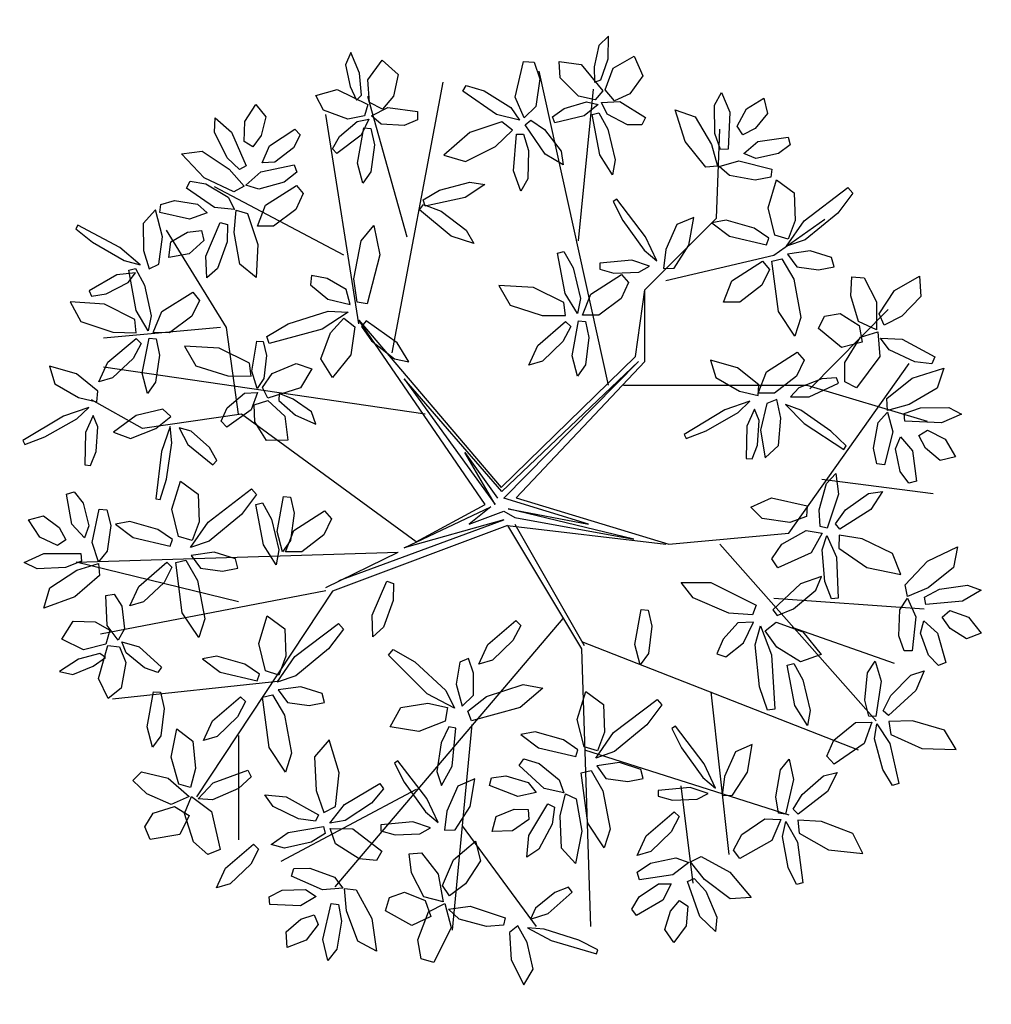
# Model space of a CAD drawing. Extents: x 1.2 to 14.7, y 1.2 to 14.9.
import ezdxf

# ---------------------------------------------------------------- set-up
doc = ezdxf.new("R2010")
doc.units = 0
doc.header["$MEASUREMENT"] = 0
doc.layers.get('0').update_dxf_attribs({"linetype": 'CONTINUOUS'})

# ---------------------------------------------------------------- blocks, each defined once
blk = doc.blocks.new('_LEAF1', base_point=(58.7573, 29.3334))
for p, q in [((58.5144, 29.393), (58.6656, 29.5747)), ((58.6656, 29.5747), (58.939, 29.4846)), ((58.939, 29.4846), (58.939, 29.3028)), ((58.6061, 29.2112), (58.5144, 29.393)), ((58.939, 29.3028), (58.8168, 29.1807)), ((58.8168, 29.1807), (58.6061, 29.2112))]:
    blk.add_line(p, q)
blk = doc.blocks.new('_H1', base_point=(54.696, 32.029))
for p, xscale, yscale, zscale, rotation in [((54.545, 32.393), -0.3940586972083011, 1.696902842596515, 0.3940586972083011, 11.88359707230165), ((54.937, 32.274), 0.9393259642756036, 1.696902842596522, 0.9393259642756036, 348.2808948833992), ((54.394, 32.029), 1.727443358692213, 0.9103097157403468, 1.727443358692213, 343.6738936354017), ((54.455, 31.635), -1.545687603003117, -0.485702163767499, 1.545687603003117, 43.07492863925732)]:
    blk.add_blockref('_LEAF1', p, dxfattribs=dict(xscale=xscale, yscale=yscale, zscale=zscale, rotation=rotation))
at = {"xscale": 1.515140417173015, "yscale": 0.6369113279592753, "zscale": 1.515140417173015}
blk.add_blockref('_LEAF1', (55.151, 31.878), dxfattribs=at)
blk = doc.blocks.new('_H4', base_point=(59.999, 32.878))
for p, xscale, yscale, zscale, rotation in [((60.06, 33.272), 1.878651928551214, 0.575816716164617, 1.878651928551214, 273.0367053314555), ((59.787, 33.001), 0.6964758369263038, 2.485023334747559, 0.6964758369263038, 30.70465610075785), ((60.483, 33.334), 0.636908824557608, 1.484599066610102, 0.636908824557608, 320.5535637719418), ((60.757, 32.939), 1.544160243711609, 0.6063640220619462, 1.544160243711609, 15.14254921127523), ((60.453, 32.605), 1.727443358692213, 0.6063640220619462, 1.727443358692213, 352.5500074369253)]:
    blk.add_blockref('_LEAF1', p, dxfattribs=dict(xscale=xscale, yscale=yscale, zscale=zscale, rotation=rotation))
blk = doc.blocks.new('_H5', base_point=(62.272, 31.394))
for p, xscale, yscale, zscale, rotation in [((62.365, 31.878), 0.8782315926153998, 2.121510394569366, 0.8782315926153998, 2.027330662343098), ((62.938, 31.878), 2.788958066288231, 0.575816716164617, 2.788958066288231, 41.2051949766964), ((61.817, 31.667), -1.93821894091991, 0.5452694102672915, 1.93821894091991, 161.5649836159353), ((62.817, 31.241), 0.5758144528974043, -1.696902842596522, 0.5758144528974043, 262.2070746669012), ((62.424, 30.82), 2.575127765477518, 0.7881204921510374, 2.575127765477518, 103.2233358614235)]:
    blk.add_blockref('_LEAF1', p, dxfattribs=dict(xscale=xscale, yscale=yscale, zscale=zscale, rotation=rotation))
blk = doc.blocks.new('_H2', base_point=(55.878, 33.03))
for p, xscale, yscale, zscale, rotation in [((55.484, 33.544), -2.423919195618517, 0.3329656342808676, 2.423919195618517, 304.6162862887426), ((56.091, 33.242), -0.6369088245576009, 2.090963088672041, 0.6369088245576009, 336.0195606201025)]:
    blk.add_blockref('_LEAF1', p, dxfattribs=dict(xscale=xscale, yscale=yscale, zscale=zscale, rotation=rotation))
at = {"xscale": -1.637329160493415, "yscale": 0.455154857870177, "zscale": 1.637329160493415}
blk.add_blockref('_LEAF1', (55.333, 32.969), dxfattribs=at)
blk = doc.blocks.new('_H6', base_point=(66.06, 31.576))
for p, xscale, yscale, zscale, rotation in [((65.998, 32.15), -0.7881173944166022, 2.57666525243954, 0.7881173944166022, 2.457547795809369), ((65.545, 31.788), 1.878651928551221, 0.5452694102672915, 1.878651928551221, 336.2489556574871), ((66.484, 31.878), 2.089427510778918, 0.5147221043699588, 2.089427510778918, 35.45160265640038), ((66.423, 31.272), 1.848104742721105, 0.8186677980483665, 1.848104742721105, 330.9234899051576), ((65.664, 31.394), -1.817557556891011, -0.5452694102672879, 1.817557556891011, 195.3712707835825)]:
    blk.add_blockref('_LEAF1', p, dxfattribs=dict(xscale=xscale, yscale=yscale, zscale=zscale, rotation=rotation))
blk = doc.blocks.new('_H3', base_point=(57.908, 33.15))
for p, xscale, yscale, zscale, rotation in [((57.878, 33.605), 0.7575702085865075, 2.121510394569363, 0.7575702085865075, 5.479650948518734), ((57.453, 33.301), 0.7575702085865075, 2.060415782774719, 0.7575702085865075, 246.1270025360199), ((58.484, 33.303), 1.878651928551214, 0.575816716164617, 1.878651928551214, 26.31077704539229), ((58.091, 32.695), 1.968766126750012, 1.000424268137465, 1.968766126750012, 291.9583774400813), ((57.575, 32.814), 1.484593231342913, 1.061518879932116, 1.484593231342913, 203.1850851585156)]:
    blk.add_blockref('_LEAF1', p, dxfattribs=dict(xscale=xscale, yscale=yscale, zscale=zscale, rotation=rotation))

msp = doc.modelspace()

# ---------------------------------------------------------------- linework, layer by layer
for p, q in [((9.383, 9.825), (8.416, 14.213)), ((6.357, 10.279), (7.071, 14.062)), ((8.963, 11.842), (9.173, 13.961)), ((6.567, 11.893), (6.021, 13.86)), ((5.894, 10.682), (5.432, 13.608)), ((10.891, 12.158), (10.938, 13.406)), ((5.684, 11.641), (3.877, 12.599)), ((9.891, 11.158), (10.891, 12.158)), ((11.695, 11.641), (12.409, 12.145)), ((4.045, 10.632), (3.204, 11.994)), ((10.182, 11.288), (11.695, 11.641)), ((9.761, 10.228), (9.891, 11.158)), ((9.891, 10.158), (9.891, 11.158)), ((12.199, 9.775), (13.292, 10.884)), ((3.961, 10.632), (2.322, 10.481)), ((4.213, 9.421), (4.045, 10.632)), ((7.66, 8.16), (5.894, 10.733)), ((5.894, 10.733), (7.881, 8.397)), ((7.881, 8.397), (9.761, 10.228)), ((6.819, 9.421), (2.322, 10.077)), ((9.8, 10.158), (7.891, 8.34)), ((7.921, 8.249), (9.8, 10.158)), ((8.091, 8.253), (9.891, 10.158)), ((11.905, 7.757), (13.586, 10.128)), ((7.891, 8.34), (6.527, 9.915)), ((6.527, 9.915), (7.799, 8.158)), ((9.593, 9.825), (12.157, 9.825)), ((12.157, 9.825), (13.838, 9.321)), ((2.868, 9.22), (2.154, 9.623)), ((4.255, 9.421), (2.868, 9.22)), ((6.694, 7.636), (4.255, 9.421)), ((7.799, 8.158), (7.374, 8.885)), ((7.374, 8.885), (7.83, 8.249)), ((12.367, 8.514), (13.922, 8.312)), ((6.527, 7.552), (7.739, 8.128)), ((6.694, 7.636), (7.66, 8.16)), ((7.739, 8.128), (7.435, 7.885)), ((9.102, 7.885), (7.921, 8.249)), ((8.091, 8.253), (10.224, 7.606)), ((7.435, 7.885), (7.921, 8.067)), ((7.921, 8.067), (8.072, 7.975)), ((9.739, 7.673), (7.981, 8.097)), ((7.981, 8.097), (9.102, 7.885)), ((7.972, 7.866), (5.526, 6.949)), ((5.618, 7.097), (7.921, 7.946)), ((7.921, 7.946), (6.527, 7.552)), ((7.972, 7.866), (10.182, 7.606)), ((7.972, 7.866), (9.005, 6.143)), ((8.072, 7.975), (9.739, 7.673)), ((8.072, 7.885), (9.042, 6.188)), ((10.224, 7.606), (11.905, 7.757)), ((10.938, 7.606), (13.124, 5.134)), ((1.943, 7.353), (6.445, 7.492)), ((5.432, 7), (6.445, 7.492)), ((4.213, 6.799), (1.943, 7.353)), ((5.432, 6.95), (2.28, 6.345)), ((5.526, 6.949), (3.625, 4.075)), ((11.695, 6.849), (13.796, 6.698)), ((8.746, 6.563), (5.558, 2.814)), ((11.947, 6.446), (13.376, 5.941)), ((9.005, 6.244), (12.872, 4.731)), ((9.005, 6.143), (9.131, 2.259)), ((4.802, 5.689), (2.448, 5.437)), ((10.812, 5.538), (11.064, 3.268)), ((7.474, 5.083), (7.197, 2.209)), ((4.213, 4.931), (4.213, 3.47)), ((9.047, 4.731), (11.905, 3.823)), ((6.693, 4.176), (4.802, 3.167)), ((10.392, 4.226), (10.56, 2.865)), ((7.337, 3.666), (8.374, 2.259))]:
    msp.add_line(p, q)

# ---------------------------------------------------------------- block references
for name, p, rotation in [('_H1', (9.253, 13.915), 335.9995910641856), ('_H6', (8.164, 13.55), 114.4537587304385), ('_H4', (4.193, 12.765), 25.99880797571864), ('_H4', (4.132, 12.097), 159.4820373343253), ('_H2', (2.892, 11.49), 24.61518218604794), ('_H5', (5.89, 10.856), 158.072261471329), ('_H6', (8.983, 10.824), 69.97062117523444), ('_H3', (13.102, 10.611), 310.78205739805), ('_H6', (2.982, 10.582), 69.17656596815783), ('_H1', (4.618, 9.703), 223.4393057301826), ('_H2', (2.163, 9.551), 83.64810089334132), ('_H2', (11.405, 9.64), 83.94950822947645), ('_H4', (13.465, 9.49), 270.0000000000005), ('_H2', (11.801, 9.58), 199.4312205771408), ('_H2', (3.254, 9.308), 135.7819653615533), ('_H6', (12.404, 7.734), 241.7205313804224), ('_H4', (2.071, 7.308), 92.256363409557), ('_H5', (11.527, 6.611), 236.1016171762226), ('_H4', (13.739, 6.915), 277.9763770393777), ('_H1', (2.435, 6.158), 100.3022395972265), ('_H5', (7.313, 5.188), 97.62849818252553), ('_H6', (13.102, 5.096), 251.5733710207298), ('_H6', (11.83, 3.732), 247.0264571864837), ('_H4', (8.709, 3.946), 151.486959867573), ('_H3', (7.041, 2.613), 321.2025904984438), ('_H4', (10.617, 3.005), 202.572748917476), ('_H4', (5.679, 2.611), 170), ('_H2', (8.193, 2.247), 216.5174468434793)]:
    msp.add_blockref(name, p, dxfattribs=dict(rotation=rotation))
for name, p in [('_H1', (5.981, 13.704)), ('_H4', (10.889, 13.067)), ('_H5', (11.738, 11.703)), ('_H2', (10.102, 11.522)), ('_H5', (3.405, 7.492)), ('_H5', (4.618, 5.612)), ('_H5', (9.071, 4.552)), ('_H3', (3.496, 4.065)), ('_H2', (10.921, 4.155)), ('_H6', (5.497, 3.673)), ('_H2', (7.043, 3.673))]:
    msp.add_blockref(name, p)
for p, xscale, yscale, zscale, rotation in [((9.332, 13.262), 2.089427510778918, 0.5147221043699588, 2.089427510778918, 105.4222238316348), ((6.018, 13.085), -1.817557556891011, -0.5452694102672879, 1.817557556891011, 265.341891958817), ((4.847, 12.305), 1.848104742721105, 0.8186677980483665, 1.848104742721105, 40.89411108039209), ((7.161, 12.512), 2.089427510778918, 0.5147221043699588, 2.089427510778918, 197.0023472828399), ((7.099, 12.122), 2.089427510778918, 0.5147221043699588, 2.089427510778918, 145.2915804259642), ((11.362, 11.244), 1.848104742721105, 0.8186677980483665, 1.848104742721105, 40.89411108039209), ((4.029, 10.115), -0.7881173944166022, 2.57666525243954, 0.7881173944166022, 72.42816897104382), ((11.847, 9.973), 1.848104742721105, 0.8186677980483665, 1.848104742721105, 40.89411108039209), ((4.896, 7.935), -1.817557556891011, -0.5452694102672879, 1.817557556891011, 265.341891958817), ((11.817, 8.041), 1.848104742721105, 0.8186677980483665, 1.848104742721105, 355.933260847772), ((4.63, 7.811), 2.089427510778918, 0.5147221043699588, 2.089427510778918, 105.4222238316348), ((5.24, 7.756), 1.848104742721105, 0.8186677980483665, 1.848104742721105, 40.89411108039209), ((3.033, 7.047), 1.878651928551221, 0.5452694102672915, 1.878651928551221, 46.21957683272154), ((6.259, 6.736), 1.878651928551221, 0.5452694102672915, 1.878651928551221, 72.31603858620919), ((9.896, 6.356), -1.817557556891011, -0.5452694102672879, 1.817557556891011, 265.341891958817), ((7.909, 6.233), 1.878651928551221, 0.5452694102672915, 1.878651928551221, 46.21957683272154), ((12.058, 5.567), 2.089427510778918, 0.5147221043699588, 2.089427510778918, 105.4222238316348), ((3.079, 5.206), -1.817557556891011, -0.5452694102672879, 1.817557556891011, 265.341891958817), ((4.061, 5.168), 1.878651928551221, 0.5452694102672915, 1.878651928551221, 46.21957683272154), ((10.122, 3.562), 1.878651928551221, 0.5452694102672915, 1.878651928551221, 46.21957683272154), ((4.244, 3.107), 1.878651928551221, 0.5452694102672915, 1.878651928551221, 46.21957683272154)]:
    msp.add_blockref('_LEAF1', p, dxfattribs=dict(xscale=xscale, yscale=yscale, zscale=zscale, rotation=rotation))

doc.saveas('drawing.dxf')
